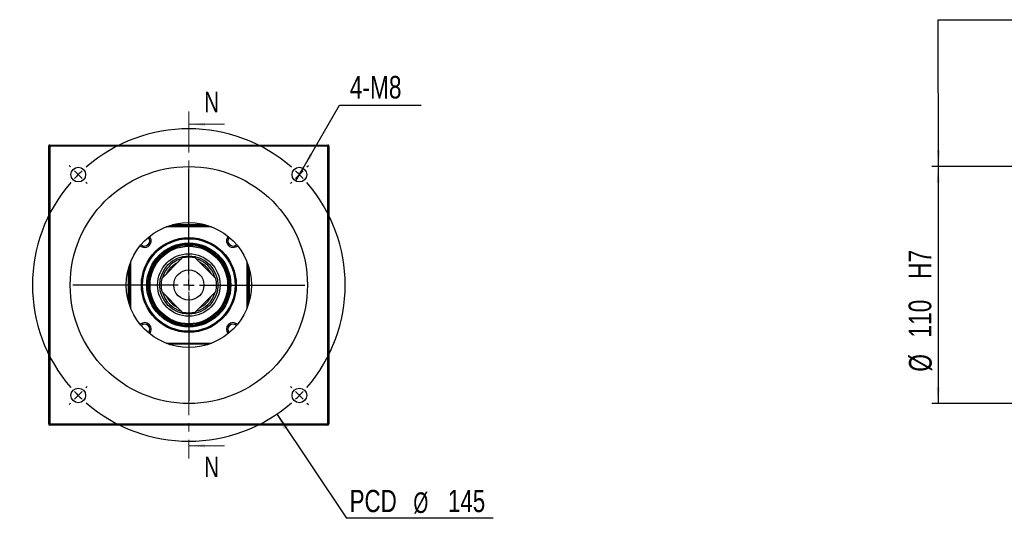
# Model space of a CAD drawing. Header units: millimetres. Extents: x 34 to 283, y 19 to 198.
# Tile 1 of 5: x 34 to 186, y 20 to 97. Entities that reach past the tile are written whole.
import ezdxf

# ---------------------------------------------------------------- set-up
doc = ezdxf.new("R2010")
doc.units = ezdxf.units.MM
doc.linetypes.add('CENTER', pattern=[10.16, 6.35, -1.27, 1.27, -1.27])
doc.linetypes.add('CENTERX2', pattern=[20.32, 12.7, -2.54, 2.54, -2.54])
doc.layers.add('FORMAT', color=7, linetype='Continuous')
doc.styles.add('SLDTEXTSTYLE0', font='TXT', dxfattribs={"width": 0.75})
doc.styles.add('SLDTEXTSTYLE3', font='TXT', dxfattribs={"width": 0.7})
doc.dimstyles.new('SLDDIMSTYLE1', dxfattribs={"dimtxt": 3.5, "dimasz": 2.5, "dimexe": 0, "dimexo": 0.0625, "dimgap": 0.875, "dimtad": 0, "dimtih": 1, "dimtoh": 1, "dimlfac": 3, "dimrnd": 1e-09, "dimzin": 12, "dimdsep": 46, "dimtxsty": 'SLDTEXTSTYLE0', "dimblk1": 'NONE', "dimsah": 1, "dimcen": 0, "dimadec": 0, "dimazin": 3, "dimtfac": 1, "dimtmove": 0, "dimatfit": 3, "dimldrblk": 'NONE', "dimfxl": 0, "dimfrac": 2, "dimtolj": 1, "dimtzin": 12, "dimarcsym": 0})
doc.dimstyles.new('SLDDIMSTYLE2', dxfattribs={"dimtxt": 0.18, "dimasz": 2.5, "dimexe": 0, "dimexo": 0.0625, "dimgap": 0, "dimtad": 0, "dimtih": 1, "dimtoh": 1, "dimdec": 0, "dimrnd": 1e-09, "dimzin": 0, "dimdsep": 46, "dimtxsty": 'Standard', "dimsah": 1, "dimcen": 0.09, "dimadec": 0, "dimazin": 0, "dimtfac": 2.5, "dimtdec": 0, "dimtofl": 0, "dimtmove": 0, "dimatfit": 3, "dimfxl": 0, "dimfrac": 2, "dimtolj": 1, "dimtzin": 0, "dimarcsym": 0})
doc.dimstyles.new('SLDDIMSTYLE5', dxfattribs={"dimtxt": 3.5, "dimasz": 2.5, "dimexe": 0, "dimexo": 0.0625, "dimgap": 0.875, "dimtad": 1, "dimlfac": 3, "dimrnd": 1e-09, "dimzin": 12, "dimdsep": 46, "dimtxsty": 'SLDTEXTSTYLE0', "dimsah": 1, "dimcen": 0.09, "dimadec": 0, "dimazin": 3, "dimtfac": 1, "dimtofl": 0, "dimtmove": 0, "dimatfit": 3, "dimfxl": 0, "dimfrac": 2, "dimtolj": 1, "dimarcsym": 0})

# ---------------------------------------------------------------- blocks, each defined once
blk = doc.blocks.new('_D')
at = {"layer": 'FORMAT'}
for p, q in [((77.51, 73.83), (83.16, 83.61)), ((83.16, 83.61), (95.75, 83.61)), ((76.38, 71.87), (77.51, 73.83))]:
    blk.add_line(p, q, dxfattribs=at)
blk.add_solid([(77.51, 73.83), (78.98, 75.87), (78.55, 76.12)], dxfattribs=at)
at = {"layer": 'FORMAT', "insert": (84.74, 88.12), "char_height": 3.5, "attachment_point": 1, "style": 'SLDTEXTSTYLE0'}
blk.add_mtext('4-M8', dxfattribs=at)
blk = doc.blocks.new('_NONE')
blk = doc.blocks.new('SW_NOTE_0')
at = {"layer": 'FORMAT', "color": 0}
blk.add_line((22.7, 0), (0, 0), dxfattribs=at)
at = {"layer": 'FORMAT', "color": 0, "attachment_point": 1}
for s, insert, char_height, style in [('PCD', (0.5, 4.4), 3.44, 'SLDTEXTSTYLE0'), ('%%c', (10.35, 4.01), 3.175, 'SLDTEXTSTYLE3'), ('145', (15.7, 4.4), 3.44, 'SLDTEXTSTYLE0')]:
    blk.add_mtext(s, dxfattribs=dict(at, insert=insert, char_height=char_height, style=style))
blk = doc.blocks.new('SW_CENTERMARKSYMBOL_0')
at = {"layer": 'FORMAT', "color": 0}
for p, q in [((-35.36, 1.18), (-35.57, 1.39)), ((-34.18, 0), (-34.77, 0.59)), ((-17.09, -15.42), (-17.09, 0.83)), ((0, 0), (-0.59, -0.59)), ((0, 0), (0.59, 0.59)), ((1.18, 1.18), (1.39, 1.39)), ((-34.18, 0), (-33.59, -0.59)), ((-33, -1.18), (-32.79, -1.39)), ((-1.18, -1.18), (-1.39, -1.39)), ((-17.09, -17.09), (-17.09, -16.26)), ((-18.76, -17.09), (-35.01, -17.09)), ((-17.09, -17.09), (-17.92, -17.09)), ((-17.09, -17.09), (-17.09, -17.92)), ((-17.09, -17.09), (-16.26, -17.09)), ((-15.42, -17.09), (0.83, -17.09)), ((-17.09, -18.76), (-17.09, -35.01)), ((-33, -33), (-32.79, -32.79)), ((-1.18, -33), (-1.39, -32.79)), ((-34.18, -34.18), (-34.77, -34.77)), ((-34.18, -34.18), (-33.59, -33.59)), ((0, -34.18), (-0.59, -33.59)), ((0, -34.18), (0.59, -34.77)), ((-35.36, -35.36), (-35.57, -35.57)), ((1.18, -35.36), (1.39, -35.57))]:
    blk.add_line(p, q, dxfattribs=at)
for start, end in [(48.9514, 131.0486), (133.0243, 135), (45, 46.9757), (43.0243, 45), (138.9514, 221.0486), (135, 136.9757), (318.9514, 41.0486), (223.0243, 225), (225, 226.9757), (313.0243, 315), (315, 316.9757), (228.9514, 311.0486)]:
    blk.add_arc((-17.09, -17.09), 24.17, start, end, dxfattribs=at)
blk = doc.blocks.new('_D_7')
at = {"layer": 'FORMAT', "color": 7}
for p, q in [((190.7, 74.1), (174.7, 74.1)), ((175.7, 74.1), (175.7, 37.43)), ((190.7, 37.43), (174.7, 37.43))]:
    blk.add_line(p, q, dxfattribs=at)
for points in [[(175.7, 74.1), (175.45, 71.6), (175.95, 71.6)], [(175.7, 37.43), (175.95, 39.93), (175.45, 39.93)]]:
    blk.add_solid(points, dxfattribs=at)
at = {"layer": 'FORMAT', "color": 7, "char_height": 3.5, "attachment_point": 1, "rotation": 90, "style": 'SLDTEXTSTYLE0'}
for s, insert in [('H7', (171.14, 56.7)), ('110', (171.14, 47.63)), ('%%c', (171.19, 42.35))]:
    blk.add_mtext(s, dxfattribs=dict(at, insert=insert))

msp = doc.modelspace()

# ---------------------------------------------------------------- linework, layer by layer
at = {"color": 7, "linetype": 'CENTER', "lineweight": 18}
msp.add_line((59.8564, 82.6286), (59.8564, 28.8953), dxfattribs=at)
at = {"color": 7, "linetype": 'Continuous', "lineweight": 18}
for p, q in [((65.3564, 80.6286), (59.8564, 80.6286)), ((65.3564, 30.8953), (59.8564, 30.8953))]:
    msp.add_line(p, q, dxfattribs=at)
at = {"color": 7, "linetype": 'Continuous', "lineweight": 25}
for p, q in [((38.1898, 34.262), (38.1898, 77.262)), ((38.3564, 77.262), (38.1898, 77.262)), ((38.3564, 77.262), (38.3564, 77.4286)), ((38.3564, 77.4286), (81.3564, 77.4286)), ((38.3564, 77.262), (38.3564, 34.262)), ((81.3564, 77.262), (38.3564, 77.262)), ((81.3564, 77.4286), (81.3564, 77.262)), ((81.3564, 34.262), (81.3564, 77.262)), ((81.5231, 77.262), (81.3564, 77.262)), ((81.5231, 77.262), (81.5231, 34.262)), ((63.3841, 64.762), (56.3288, 64.762)), ((56.7878, 64.9286), (62.9251, 64.9286)), ((62.373, 65.0953), (57.3398, 65.0953)), ((58.852, 59.943), (55.6753, 56.7664)), ((64.0375, 56.7664), (60.8608, 59.943)), ((50.5231, 53.2453), (50.5231, 58.2786)), ((50.6898, 52.6933), (50.6898, 58.8306)), ((50.8564, 59.2896), (50.8564, 52.2343)), ((68.8564, 52.2343), (68.8564, 59.2896)), ((69.0231, 58.8306), (69.0231, 52.6933)), ((69.1898, 58.2786), (69.1898, 53.2453)), ((55.6753, 54.7575), (58.852, 51.5809)), ((60.8608, 51.5809), (64.0375, 54.7575)), ((56.3288, 46.762), (63.3841, 46.762)), ((62.9251, 46.5953), (56.7878, 46.5953)), ((38.3564, 34.262), (38.1898, 34.262)), ((38.3564, 34.262), (81.3564, 34.262)), ((38.3564, 34.262), (38.3564, 34.0953)), ((81.3564, 34.0953), (38.3564, 34.0953)), ((81.3564, 34.0953), (81.3564, 34.262)), ((81.5231, 34.262), (81.3564, 34.262))]:
    msp.add_line(p, q, dxfattribs=at)
at = {"color": 7, "linetype": 'Continuous', "lineweight": 25, "flags": 128}
msp.add_lwpolyline([(56.7376, 58.0757), (56.4859, 57.6906), (56.3594, 57.4504)], dxfattribs=at)
at = {"color": 7, "linetype": 'Continuous', "lineweight": 25}
for centre, radius in [((59.8564, 55.762), 18.3333), ((42.768, 72.8504), 1.1333), ((76.9448, 72.8504), 1.1333), ((59.8564, 55.762), 9.6667), ((59.8564, 55.762), 7.3333), ((59.8564, 55.762), 7.1667), ((59.8564, 55.762), 6.5), ((59.8564, 55.762), 6.3333), ((59.8564, 55.762), 6.1667), ((59.8564, 55.762), 6), ((59.8564, 55.762), 4.8333), ((59.8564, 55.762), 4.5), ((59.8564, 55.762), 2.3333), ((42.768, 38.6735), 1.1333), ((76.9448, 38.6735), 1.1333)]:
    msp.add_circle(centre, radius, dxfattribs=at)
for centre, radius, start, end in [((38.3564, 77.262), 0.1667, 90, 180), ((81.3564, 77.262), 0.1667, 0, 90), ((53.0211, 62.5973), 0.8, 227.371537, 42.628463), ((53.0211, 62.5973), 1.0167, 270, 41.985642), ((66.6918, 62.5973), 1.0167, 138.014358, 270), ((66.6918, 62.5973), 0.8, 137.371537, 312.628463), ((53.0211, 62.5973), 1.0167, 228.014358, 270), ((66.6918, 62.5973), 1.0167, 270, 311.985642), ((59.8564, 55.762), 4.2167, 105.409071, 143.429882), ((59.8564, 55.762), 4.3, 76.491867, 103.508133), ((59.8564, 55.762), 4.2167, 15.409071, 74.590929), ((59.8564, 55.762), 4.2167, 143.429882, 164.590929), ((59.8564, 55.762), 3.8833, 115.771835, 143.429882), ((59.8564, 55.762), 3.8833, 25.771835, 64.228165), ((59.8564, 55.762), 4.3, 166.491867, 193.508133), ((59.8564, 55.762), 4.3, 346.491867, 13.508133), ((59.8564, 55.762), 4.2167, 195.409071, 254.590929), ((59.8564, 55.762), 3.8833, 205.771835, 244.228165), ((59.8564, 55.762), 4.2167, 285.409071, 344.590929), ((59.8564, 55.762), 3.8833, 295.771835, 334.228165), ((59.8564, 55.762), 4.3, 256.491867, 283.508133), ((53.0211, 48.9266), 1.0167, 318.014358, 131.985642), ((53.0211, 48.9266), 0.8, 317.371537, 132.628463), ((66.6918, 48.9266), 1.0167, 48.014358, 221.985642), ((66.6918, 48.9266), 0.8, 47.371537, 222.628463), ((38.3564, 34.262), 0.1667, 180, 270), ((81.3564, 34.262), 0.1667, 270, 0)]:
    msp.add_arc(centre, radius, start, end, dxfattribs=at)
at = {"color": 7, "linetype": 'Continuous', "lineweight": 18}
for points in [[(59.8564, 80.6286), (62.3564, 80.3786), (62.3564, 80.8786)], [(59.8564, 30.8953), (62.3564, 30.6453), (62.3564, 31.1453)]]:
    msp.add_solid(points, dxfattribs=at)
at = {"layer": 'FORMAT', "color": 7}
for p, q in [((175.764, 74.0953), (175.6928, 96.8224)), ((175.6928, 96.8224), (214.0792, 96.8224))]:
    msp.add_line(p, q, dxfattribs=at)
at = {"layer": 'FORMAT', "color": 7, "linetype": 'CENTERX2', "lineweight": 18}
for p, q in [((38.3564, 77.262), (81.3564, 77.262)), ((38.3564, 34.262), (38.3564, 77.262)), ((81.3564, 77.262), (81.3564, 34.262)), ((81.3564, 34.262), (38.3564, 34.262))]:
    msp.add_line(p, q, dxfattribs=at)
at = {"layer": 'FORMAT', "color": 7}
msp.add_solid([(175.764, 74.0953), (176.0062, 76.5961), (175.5062, 76.5945)], dxfattribs=at)

# ---------------------------------------------------------------- block references
for name, p in [('SW_CENTERMARKSYMBOL_0', (76.9448, 72.8504)), ('SW_NOTE_0', (84.2187, 19.6591))]:
    msp.add_blockref(name, p, dxfattribs=at)

# ---------------------------------------------------------------- texts
at = {"color": 7, "linetype": 'Continuous', "char_height": 3.175, "attachment_point": 1, "style": 'SLDTEXTSTYLE0'}
for insert in [(62.2256, 85.6686), (62.2256, 29.217)]:
    msp.add_mtext('N', dxfattribs=dict(at, insert=insert))

# ---------------------------------------------------------------- dimensions: what is measured, and where the dimension line sits
at = {"layer": 'FORMAT'}
dim = msp.add_diameter_dim_2p(p1=(76.3782, 71.8689), p2=(77.5115, 73.8319), text='4-M8', dimstyle='SLDDIMSTYLE1', override={"dimpost": '<>'}, dxfattribs=at)
dim.commit()
dim.dimension.update_dxf_attribs({"geometry": '_D', "text_midpoint": (90.2485, 86.3862), "dimtype": 163})
at = {"layer": 'FORMAT', "color": 7}
dim = msp.add_linear_dim(base=(175.7006, 37.4286), p1=(191.7006, 74.0953), p2=(191.7006, 37.4286), angle=90, text='%%c<>H7', dimstyle='SLDDIMSTYLE5', dxfattribs=at)
dim.commit()
dim.dimension.update_dxf_attribs({"geometry": '_D_7', "text_midpoint": (175.7006, 52.4069), "dimtype": 160})

# ---------------------------------------------------------------- leaders
msp.add_leader([(73.4947, 35.7206), (84.2187, 19.6591)], dimstyle='SLDDIMSTYLE2', dxfattribs=at)

doc.saveas('drawing.dxf')
